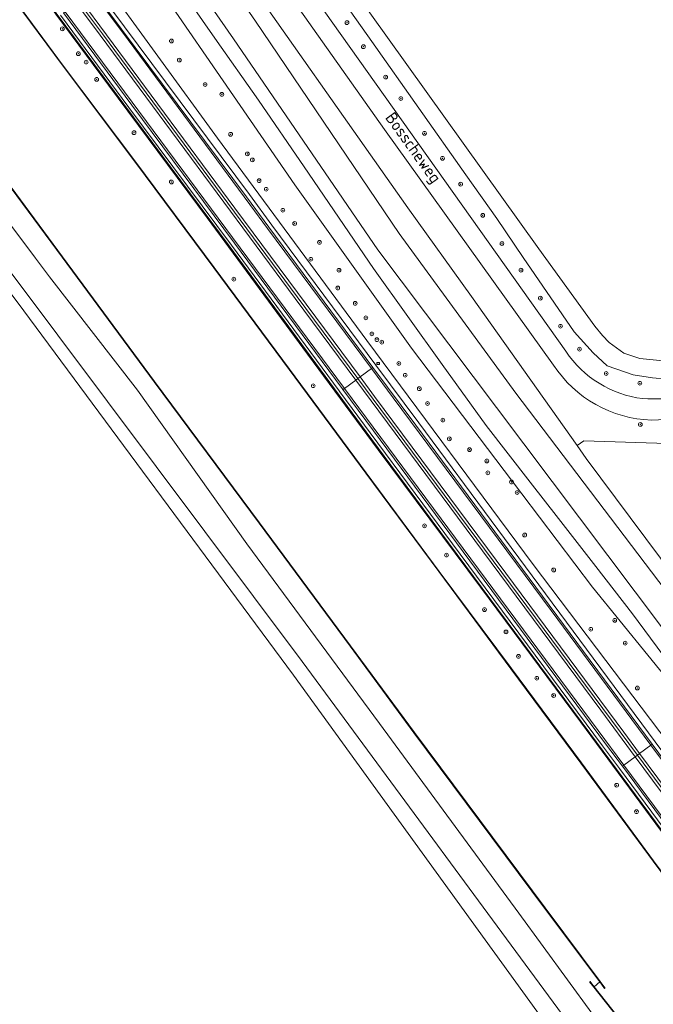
# Model space of a CAD drawing. Header units: metres. Extents: x 168032 to 180145, y 382923 to 399665.
# Tile 216 of 256: x 170323 to 170458, y 396508 to 396718. Entities that reach past the tile are written whole.
import ezdxf
from ezdxf.enums import TextEntityAlignment as Align

# ---------------------------------------------------------------- set-up
doc = ezdxf.new("R2010")
doc.units = ezdxf.units.M
doc.linetypes.add('VW-3-3_STREEP', pattern=[6, 3, -3])
doc.layers.get('0').update_dxf_attribs({"color": 8, "lineweight": 18})
for name, color, linetype, lineweight in [('B-WE-GK-BESCHOEIING-G', 8, 'GK-BESCHOEIING', 18), ('B-WE-GK-BESCHOEIING_DAMWAND-G', 8, 'GK-BESCHOEIING', 18), ('B-WE-GK-KADEMUUR-GV', 8, 'Continuous', 18), ('B-WE-GR-BEPLANTING_CULTUUR_BOSPLANTSOEN-GV', 8, 'Continuous', 18), ('B-WE-GR-BOOM-S', 8, 'Continuous', 18), ('B-WE-GR-BOS_LOOF-GV', 8, 'Continuous', 18), ('B-WE-GR-BOUWLAND-GV', 8, 'Continuous', 18), ('B-WE-GR-GRAS-GV', 8, 'Continuous', 18), ('B-WE-GR-HOUTWAL-GV', 8, 'Continuous', 18), ('B-WE-GR-STRUIK-GV', 8, 'Continuous', 18), ('B-WE-GW-TALUD_KRUIN-G', 8, 'Continuous', 18), ('B-WE-IE-MEUBILAIR_WEGMEUBILAIR-G', 8, 'Continuous', 18), ('B-WE-IE-MEUBILAIR_WEGMEUBILAIR_PAAL-S', 8, 'Continuous', 18), ('B-WE-IE-TERREINAFSCHEIDING_KUNSTMATIG_MUUR-GV', 8, 'Continuous', 18), ('B-WE-OG-TERREIN_CULTUURSCHEIDING-GV', 8, 'Continuous', 18), ('B-WE-OG-TERREIN_ERF-GV', 8, 'Continuous', 18), ('B-WE-OG-TOPOGRAFIE-T18', 8, 'Continuous', 18), ('B-WE-OG-WATER-GV', 8, 'Continuous', 18), ('B-WE-OG-WATER_GREPPEL-GV', 8, 'Continuous', 18), ('B-WE-OG-WATER_RIVIER-GV', 8, 'Continuous', 18), ('B-WE-OG-WATER_SLOOT-GV', 8, 'Continuous', 18), ('B-WE-OG-WEG-GV', 8, 'Continuous', 18), ('B-WE-VH-ONVERHARD-GV', 8, 'Continuous', 18), ('B-WE-VH-VERHARDING_ASFALT-GV', 8, 'Continuous', 18), ('B-WE-VH-VERHARDING_GRASBETONSTEEN-GV', 8, 'Continuous', 18), ('B-WE-VW-MARKERING_LANGS_STREEP_33-G', 8, 'VW-3-3_STREEP', 13), ('B-WE-VW-MARKERING_LANGS_STREEP_DOORGETROKKEN_3X015-G', 8, 'Continuous', 13), ('B-WE-VW-MARKERING_PICTOGRAM-G', 8, 'Continuous', 18)]:
    doc.layers.add(name, color=color, linetype=linetype, lineweight=lineweight)
doc.styles.add('NLCS-ISO', font='NLCS-ISO.ttf')
doc.styles.add('NLCS-ISO-M200-T18', font='NLCS-ISO.ttf', dxfattribs={"height": 0.36})
doc.linetypes.add('GK-BESCHOEIING', pattern='A,30,-5,[1,NLCS.SHX,S=1,R=0,X=0,Y=0],-5', length=40)

# ---------------------------------------------------------------- blocks, each defined once
blk = doc.blocks.new('SIE-WEG_PAAL_HECTOMETERPAAL-SO')
at = {"color": 0, "linetype": 'ByBlock', "lineweight": 18}
blk.add_lwpolyline([(-1.44375, -0.94375), (1.44375, -0.94375), (1.44375, 0.94375), (-1.44375, 0.94375)], close=True, dxfattribs=at)
at = {"color": 0, "linetype": 'ByBlock', "lineweight": 18, "style": 'NLCS-ISO'}
blk.add_text('hm', height=1.5, dxfattribs=at).set_placement((0, 0), align=Align.MIDDLE_CENTER)
at = {"style": 'NLCS-ISO'}
blk.add_attdef('WAARDE', (2.13125, -1.69375), '', height=1.5, dxfattribs=at)
blk = doc.blocks.new('SGR-BOOM_01-SO')
at = {"linetype": 'ByBlock', "lineweight": 18}
h = blk.add_hatch(color=0, dxfattribs=at)
h.dxf.hatch_style = 1
edge = h.paths.add_edge_path()
edge.add_arc((0, 0), 0.25, 0, 360)
at = {"color": 0, "linetype": 'ByBlock', "lineweight": 18}
for radius in [2, 0.25]:
    blk.add_circle((0, 0), radius, dxfattribs=at)

msp = doc.modelspace()

# ---------------------------------------------------------------- linework, layer by layer
at = {"layer": 'B-WE-GK-BESCHOEIING-G', "flags": 128}
for points in [[(170761.256, 396242.915), (170742.784, 396266.373), (170697.188, 396324.768), (170687.82, 396336.027), (170681.177, 396343.274), (170613.925, 396411.776), (170546.045, 396480.646), (170526.631, 396501.45), (170515.036, 396515.55), (170483.837, 396556.222), (170424.613, 396634.814), (170399.351, 396668.417), (170368.538, 396713.447), (170311.459, 396795.478), (170257.694, 396873.505), (170202.804, 396954.066), (170196.64, 396963.095), (170194.348, 396966.453), (170148.93, 397032.986), (170093.519, 397112.891), (170037.638, 397192.649), (169983.436, 397270.32), (169928.976, 397348.243)], [(170710.879, 396316.329), (170702.024, 396327.497), (170692.67, 396338.592), (170684.352, 396347.19), (170617.328, 396415.192), (170617.286, 396415.193), (170549.484, 396484.215), (170526.846, 396509.239), (170514.173, 396525.611), (170488.242, 396559.65), (170428.74, 396637.905), (170403.898, 396671.911), (170373.225, 396717.171), (170316.617, 396798.77), (170262.116, 396876.878), (170207.732, 396957.387), (170201.515, 396966.452), (170199.341, 396969.623), (170153.335, 397036.709), (170098.071, 397116.262), (170042.533, 397196.271), (169988.354, 397274.069)]]:
    msp.add_lwpolyline(points, dxfattribs=at)
at = {"layer": 'B-WE-GK-BESCHOEIING_DAMWAND-G', "flags": 128}
msp.add_lwpolyline([(170312.131, 396734.842), (170323.448, 396719.514), (170332.256, 396707.604), (170347.656, 396687.077), (170364.386, 396664.665), (170380.422, 396642.954), (170396.807, 396620.837), (170412.397, 396599.871), (170427.773, 396579.136), (170442.705, 396559.054), (170458.07, 396538.16), (170473.839, 396516.94), (170489.396, 396495.955), (170504.914, 396475.006), (170519.959, 396454.762), (170531.664, 396438.907)], dxfattribs=at)
at = {"layer": 'B-WE-GK-KADEMUUR-GV', "flags": 128}
for points in [[(170446.665, 396512.376), (170447.716, 396510.975), (170447.796, 396511.035), (170446.745, 396512.436), (170434.99, 396528.139), (170407.119, 396565.507), (170393.505, 396584.039), (170374.089, 396610.251), (170351.707, 396640.375), (170332.07, 396666.95), (170307.859, 396699.611), (170292.371, 396720.536), (170292.291, 396720.476), (170307.779, 396699.551), (170331.99, 396666.89), (170351.627, 396640.315), (170374.009, 396610.191), (170393.425, 396583.979), (170407.039, 396565.447), (170434.91, 396528.079)], [(170445.477, 396511.324), (170444.591, 396512.447), (170444.513, 396512.385), (170445.399, 396511.262), (170450.536, 396504.761), (170451.214, 396503.903), (170451.292, 396503.965), (170450.614, 396504.823)]]:
    msp.add_lwpolyline(points, close=True, dxfattribs=at)
at = {"layer": 'B-WE-GR-BEPLANTING_CULTUUR_BOSPLANTSOEN-GV', "flags": 128}
for points in [[(170517.137, 396504.407), (170493.597, 396534.126), (170476.836, 396555.977), (170462.792, 396574.783), (170445.108, 396596.526), (170426.275, 396621.382), (170406.512, 396647.505), (170381.598, 396682.304), (170340.16, 396742.529)], [(170339.667, 396727.303), (170365.107, 396692.277), (170396.95, 396649.14), (170432.434, 396601.326), (170465.273, 396558.067), (170511.297, 396495.698), (170538.039, 396460.029), (170572.381, 396414.444), (170599.839, 396378.152), (170615.959, 396357.014), (170629.682, 396337.642), (170639.493, 396325.893), (170658.039, 396300.487), (170663.113, 396293.98), (170662.36, 396291.881), (170662.591, 396290.004), (170678.252, 396269.22), (170712.299, 396223.445)]]:
    msp.add_lwpolyline(points, dxfattribs=at)
at = {"layer": 'B-WE-GR-BOS_LOOF-GV', "flags": 128}
msp.add_lwpolyline([(170568.092, 396323.616), (170561.881, 396332.182), (170515.231, 396394.706), (170495.031, 396421.78), (170437.705, 396499.958), (170381.313, 396577.76), (170322.369, 396657.333), (170282.94, 396709.385), (170260.409, 396739.939)], dxfattribs=at)
at = {"layer": 'B-WE-GR-BOUWLAND-GV', "flags": 128}
msp.add_lwpolyline([(170393.51, 396724.78), (170433.684, 396668.64), (170445.593, 396652.197), (170447.267, 396650.172), (170448.652, 396648.679), (170451.783, 396646.382), (170455.242, 396645.291), (170460.911, 396644.723), (170466.411, 396644.55), (170475.512, 396645.661), (170491.87, 396647.082), (170520.095, 396649.913), (170525.348, 396649.947), (170527.506, 396649.635), (170530.275, 396648.839), (170532.359, 396647.309), (170533.679, 396644.79), (170534.766, 396639.516), (170535.758, 396628.457), (170536.413, 396619.222), (170537.436, 396609.939), (170537.794, 396606.825), (170540.457, 396569.039)], dxfattribs=at)
at = {"layer": 'B-WE-GR-GRAS-GV', "flags": 128}
msp.add_lwpolyline([(170468.308, 396533.375), (170444.571, 396565.383), (170402.129, 396622.51), (170396.839, 396629.669), (170367.583, 396669.264), (170316.434, 396738.086), (170316.282, 396737.987), (170341.895, 396703.545), (170362.889, 396675.268), (170384.339, 396646.179), (170399.4, 396625.799), (170421.226, 396596.514), (170442.534, 396567.843), (170463.241, 396539.827), (170468.162, 396533.277)], close=True, dxfattribs=at)
for points in [[(170505.393, 396483.141), (170486.577, 396508.744), (170485.381, 396510.357), (170468.162, 396533.277), (170463.241, 396539.827), (170442.534, 396567.843), (170421.226, 396596.514), (170399.4, 396625.799), (170384.339, 396646.179), (170362.889, 396675.268), (170341.895, 396703.545), (170316.282, 396737.987)], [(170323.488, 396719.544), (170332.296, 396707.634), (170347.696, 396687.107), (170364.426, 396664.695), (170380.462, 396642.984), (170396.847, 396620.867), (170412.437, 396599.901), (170427.813, 396579.166), (170442.745, 396559.084), (170458.11, 396538.19), (170473.879, 396516.97), (170489.436, 396495.985)]]:
    msp.add_lwpolyline(points, dxfattribs=at)
at = {"layer": 'B-WE-GR-HOUTWAL-GV', "flags": 128}
for points in [[(170340.16, 396742.529), (170381.598, 396682.304), (170406.512, 396647.505), (170426.275, 396621.382), (170445.108, 396596.526), (170462.792, 396574.783), (170476.836, 396555.977), (170493.597, 396534.126), (170517.137, 396504.407)], [(170519.594, 396505.645), (170511.44, 396515.983), (170504.753, 396524.552), (170493.732, 396538.517), (170484.187, 396550.846), (170477.603, 396559.365), (170468.361, 396571.518), (170460.133, 396582.11), (170453.686, 396590.874), (170445.866, 396600.947), (170437.9, 396611.144), (170431.846, 396618.88), (170422.451, 396630.99), (170413.022, 396644.02), (170398.383, 396664.49), (170383.59, 396686.156), (170373.895, 396700.339), (170364.539, 396713.555), (170357.173, 396724.202)]]:
    msp.add_lwpolyline(points, dxfattribs=at)
at = {"layer": 'B-WE-GR-STRUIK-GV', "flags": 128}
for points in [[(170450.536, 396504.761), (170445.399, 396511.262), (170444.513, 396512.385), (170444.591, 396512.447), (170445.477, 396511.324), (170446.665, 396512.376), (170434.91, 396528.079), (170407.039, 396565.447), (170393.425, 396583.979), (170374.009, 396610.191), (170351.627, 396640.315), (170331.99, 396666.89), (170307.779, 396699.551)], [(170309.333, 396689.265), (170326.304, 396666.673), (170329.272, 396662.722), (170348.069, 396638.555), (170371.414, 396605.786), (170399.685, 396567.473), (170429.38, 396527.031), (170455.368, 396491.5)]]:
    msp.add_lwpolyline(points, dxfattribs=at)
at = {"layer": 'B-WE-GW-TALUD_KRUIN-G', "flags": 128}
for points in [[(170535.871, 396442.177), (170519.772, 396463.501), (170509.061, 396478.131), (170505.393, 396483.141), (170486.577, 396508.744), (170485.381, 396510.357), (170468.162, 396533.277), (170463.241, 396539.827), (170442.534, 396567.843), (170421.226, 396596.514), (170399.4, 396625.799), (170384.339, 396646.179), (170362.889, 396675.268), (170341.895, 396703.545), (170316.282, 396737.987)], [(170288.577, 396717.736), (170309.333, 396689.265), (170326.304, 396666.673), (170329.272, 396662.722), (170348.069, 396638.555), (170371.414, 396605.786), (170399.685, 396567.473), (170429.38, 396527.031), (170455.368, 396491.5), (170476.634, 396462.694), (170493.254, 396439.1), (170506.593, 396419.565)]]:
    msp.add_lwpolyline(points, dxfattribs=at)
at = {"layer": 'B-WE-IE-MEUBILAIR_WEGMEUBILAIR-G', "flags": 128}
msp.add_lwpolyline([(170702.499, 396217.879), (170679.043, 396249.459), (170663.334, 396270.636), (170643.656, 396297.165), (170605.499, 396348.717), (170565.297, 396402.616), (170540.622, 396435.889), (170532.171, 396447.281), (170476.229, 396522.694), (170444.571, 396565.383), (170402.129, 396622.51), (170396.839, 396629.669), (170367.583, 396669.264), (170316.203, 396738.396)], dxfattribs=at)
at = {"layer": 'B-WE-IE-TERREINAFSCHEIDING_KUNSTMATIG_MUUR-GV', "flags": 128}
for points in [[(170323.408, 396719.484), (170332.216, 396707.574), (170347.616, 396687.047), (170364.346, 396664.635), (170380.382, 396642.924), (170396.767, 396620.807), (170412.357, 396599.841), (170427.733, 396579.106), (170442.665, 396559.024), (170458.03, 396538.13), (170473.799, 396516.91), (170489.356, 396495.925)], [(170489.436, 396495.985), (170473.879, 396516.97), (170458.11, 396538.19), (170442.745, 396559.084), (170427.813, 396579.166), (170412.437, 396599.901), (170396.847, 396620.867), (170380.462, 396642.984), (170364.426, 396664.695), (170347.696, 396687.107), (170332.296, 396707.634), (170323.488, 396719.544)]]:
    msp.add_lwpolyline(points, dxfattribs=at)
at = {"layer": 'B-WE-OG-TERREIN_CULTUURSCHEIDING-GV', "flags": 128}
for points in [[(170289.453, 396705.696), (170383.153, 396580.673), (170442.709, 396499.971), (170564.813, 396335.269), (170568.039, 396330.226), (170570.62, 396325.796), (170573.763, 396319.994), (170576.708, 396314.343), (170579.864, 396309.12), (170581.106, 396307.425), (170582.412, 396305.779), (170583.78, 396304.184), (170585.207, 396302.642), (170586.692, 396301.155), (170588.232, 396299.726), (170589.326, 396298.775), (170606.858, 396281.316), (170615.049, 396272.799), (170629.109, 396255.264), (170646.523, 396231.016), (170657.762, 396214.183)], [(170654.281, 396225.755), (170633.042, 396253.381), (170613.148, 396276.963), (170598.303, 396294.744), (170569.976, 396334.384), (170554.994, 396354.174), (170527.372, 396391.688), (170506.593, 396419.565), (170493.254, 396439.1), (170476.634, 396462.694), (170455.368, 396491.5), (170429.38, 396527.031), (170399.685, 396567.473), (170371.414, 396605.786), (170348.069, 396638.555), (170329.272, 396662.722), (170326.304, 396666.673), (170309.333, 396689.265)]]:
    msp.add_lwpolyline(points, dxfattribs=at)
at = {"layer": 'B-WE-OG-TERREIN_ERF-GV', "flags": 128}
msp.add_lwpolyline([(170512.713, 396619.959), (170512.334, 396623.463), (170512.109, 396625.55), (170443.26, 396627.706), (170441.841, 396626.701), (170443.781, 396623.963), (170465.855, 396594.321), (170515.309, 396529.342), (170521.835, 396521.471), (170523.229, 396522.627)], close=True, dxfattribs=at)
at = {"layer": 'B-WE-OG-WATER-GV', "flags": 128}
for points in [[(170489.356, 396495.925), (170473.799, 396516.91), (170458.03, 396538.13), (170442.665, 396559.024), (170427.733, 396579.106), (170412.357, 396599.841), (170396.767, 396620.807), (170380.382, 396642.924), (170364.346, 396664.635), (170347.616, 396687.047), (170332.216, 396707.574), (170323.408, 396719.484)], [(170307.859, 396699.611), (170332.07, 396666.95), (170351.707, 396640.375), (170374.089, 396610.251), (170393.505, 396584.039), (170407.119, 396565.507), (170434.99, 396528.139), (170446.745, 396512.436), (170447.796, 396511.035), (170447.716, 396510.975), (170446.665, 396512.376), (170445.477, 396511.324), (170450.614, 396504.823)]]:
    msp.add_lwpolyline(points, dxfattribs=at)
at = {"layer": 'B-WE-OG-WATER_GREPPEL-GV', "flags": 128}
for points in [[(170375.457, 396744.874), (170398.03, 396712.831), (170418.1, 396684.44), (170424.729, 396675.115), (170430.326, 396666.817), (170441.24, 396650.949), (170445.268, 396646.478), (170448.244, 396643.738), (170453.765, 396641.761), (170457.894, 396641.149), (170460.952, 396640.853)], [(170460.911, 396644.723), (170455.242, 396645.291), (170451.783, 396646.382), (170448.652, 396648.679), (170447.267, 396650.172), (170445.593, 396652.197), (170433.684, 396668.64), (170393.51, 396724.78)]]:
    msp.add_lwpolyline(points, dxfattribs=at)
at = {"layer": 'B-WE-OG-WATER_RIVIER-GV', "flags": 128}
for points in [[(170778.828, 396230.084), (170775.837, 396234.034), (170775.596, 396234.352), (170775.283, 396234.765), (170710.879, 396316.329), (170702.024, 396327.497), (170692.67, 396338.592), (170684.352, 396347.19), (170617.328, 396415.192), (170617.286, 396415.193), (170549.484, 396484.215), (170526.846, 396509.239), (170514.173, 396525.611), (170488.242, 396559.65), (170428.74, 396637.905), (170403.898, 396671.911), (170373.225, 396717.171), (170316.617, 396798.77)], [(170311.459, 396795.478), (170368.538, 396713.447), (170399.351, 396668.417), (170424.613, 396634.814), (170483.837, 396556.222), (170515.036, 396515.55), (170526.631, 396501.45), (170546.045, 396480.646), (170613.925, 396411.776), (170681.177, 396343.274), (170687.82, 396336.027), (170697.188, 396324.768), (170742.784, 396266.373), (170761.256, 396242.915), (170769.493, 396232.242), (170769.834, 396231.784), (170769.993, 396231.57), (170772.805, 396227.792)]]:
    msp.add_lwpolyline(points, dxfattribs=at)
at = {"layer": 'B-WE-OG-WATER_SLOOT-GV', "flags": 128}
for points in [[(170316.617, 396798.77), (170373.225, 396717.171), (170403.898, 396671.911), (170428.74, 396637.905), (170488.242, 396559.65), (170514.173, 396525.611), (170526.846, 396509.239), (170549.484, 396484.215), (170617.286, 396415.193), (170617.328, 396415.192), (170684.352, 396347.19)], [(170681.177, 396343.274), (170613.925, 396411.776), (170546.045, 396480.646), (170526.631, 396501.45), (170515.036, 396515.55), (170483.837, 396556.222), (170424.613, 396634.814), (170399.351, 396668.417), (170368.538, 396713.447), (170311.459, 396795.478)], [(170684.176, 396353.441), (170613.262, 396425.494), (170557.148, 396482.508), (170540.434, 396499.958), (170537.491, 396503.067), (170534.621, 396506.243), (170527.318, 396514.857), (170521.835, 396521.471), (170515.309, 396529.342), (170465.855, 396594.321), (170443.781, 396623.963), (170441.841, 396626.701), (170419.315, 396658.487), (170405.756, 396677.379), (170366.242, 396733.463)], [(170357.173, 396724.202), (170364.539, 396713.555), (170373.895, 396700.339), (170383.59, 396686.156), (170398.383, 396664.49), (170413.022, 396644.02), (170422.451, 396630.99), (170431.846, 396618.88), (170437.9, 396611.144), (170445.866, 396600.947), (170453.686, 396590.874), (170460.133, 396582.11), (170468.361, 396571.518), (170477.603, 396559.365), (170484.187, 396550.846), (170493.732, 396538.517), (170504.753, 396524.552), (170511.44, 396515.983), (170519.594, 396505.645)]]:
    msp.add_lwpolyline(points, dxfattribs=at)
at = {"layer": 'B-WE-OG-WEG-GV', "flags": 128}
for points in [[(170335.587, 396781.312), (170336.776, 396780.578), (170336.522, 396780.07), (170334.283, 396781.392), (170350.707, 396755.942), (170366.242, 396733.463), (170405.756, 396677.379), (170419.315, 396658.487), (170441.841, 396626.701), (170443.26, 396627.706), (170512.109, 396625.55), (170512.334, 396623.463), (170514.461, 396623.559), (170517.747, 396625.366)], [(170348.115, 396777.676), (170349.036, 396776.199), (170359.566, 396759.308), (170363.918, 396753.178), (170439.432, 396646.817)], [(170436.825, 396643.882), (170400.763, 396694.085), (170358.193, 396754.376), (170355.921, 396757.593), (170344.825, 396775.195)], [(170460.952, 396640.853), (170457.894, 396641.149), (170453.765, 396641.761), (170448.244, 396643.738), (170445.268, 396646.478), (170441.24, 396650.949), (170430.326, 396666.817), (170424.729, 396675.115), (170418.1, 396684.44), (170398.03, 396712.831), (170375.457, 396744.874)], [(170316.434, 396738.086), (170367.583, 396669.264), (170396.839, 396629.669), (170402.129, 396622.51), (170444.571, 396565.383), (170468.308, 396533.375), (170468.162, 396533.277), (170485.381, 396510.357), (170486.577, 396508.744), (170505.393, 396483.141), (170509.061, 396478.131), (170509.212, 396478.231), (170532.171, 396447.281), (170535.927, 396442.218), (170540.622, 396435.889), (170565.297, 396402.616), (170605.499, 396348.717), (170643.656, 396297.165), (170663.334, 396270.636)], [(170663.113, 396293.98), (170658.039, 396300.487), (170639.493, 396325.893), (170629.682, 396337.642), (170615.959, 396357.014), (170599.839, 396378.152), (170572.381, 396414.444), (170538.039, 396460.029), (170511.297, 396495.698), (170465.273, 396558.067), (170432.434, 396601.326), (170396.95, 396649.14), (170365.107, 396692.277), (170339.667, 396727.303)], [(170339.279, 396724.149), (170371.972, 396680.24), (170376.748, 396673.739), (170398.921, 396643.868), (170408.068, 396631.547), (170424.937, 396608.821), (170458.476, 396563.54), (170478.167, 396536.956), (170515.831, 396486.368), (170518.147, 396483.245), (170541.748, 396451.42), (170542.364, 396450.589), (170571.977, 396410.622), (170572.047, 396410.674), (170632.244, 396329.509), (170653.832, 396300.512), (170661.963, 396289.548)], [(170663.52, 396271.224), (170642.493, 396299.575), (170629.619, 396316.917), (170609.205, 396344.414), (170575.989, 396389.282), (170570.062, 396397.27), (170544.683, 396431.473), (170532.97, 396447.22), (170531.948, 396448.593), (170510.468, 396477.542), (170506.068, 396483.471), (170475.418, 396524.781), (170450.857, 396557.87), (170447.287, 396562.68), (170416.899, 396603.553), (170397.729, 396629.402), (170391.235, 396638.157), (170391.06, 396638.394), (170368.098, 396669.411), (170346.239, 396698.812), (170331.664, 396718.477)], [(170497.937, 396635.184), (170472.354, 396632.852), (170457.677, 396632.155)]]:
    msp.add_lwpolyline(points, dxfattribs=at)
at = {"layer": 'B-WE-OG-WEG-GV'}
for points in [[(170439.432, 396646.817, 0.2161386), (170455.812, 396636.715)], [(170457.677, 396632.155, -0.2452872), (170436.825, 396643.882)], [(170455.812, 396636.715, 0.0245454), (170474.146, 396637.265)]]:
    msp.add_lwpolyline(points, format="xyb", dxfattribs=at)
at = {"layer": 'B-WE-VH-ONVERHARD-GV', "flags": 128}
for points in [[(170260.409, 396739.939), (170282.94, 396709.385), (170322.369, 396657.333), (170381.313, 396577.76), (170437.705, 396499.958), (170495.031, 396421.78), (170515.231, 396394.706), (170561.881, 396332.182), (170568.092, 396323.616)], [(170657.762, 396214.183), (170646.523, 396231.016), (170629.109, 396255.264), (170615.049, 396272.799), (170606.858, 396281.316), (170589.326, 396298.775), (170588.232, 396299.726), (170586.692, 396301.155), (170585.207, 396302.642), (170583.78, 396304.184), (170582.412, 396305.779), (170581.106, 396307.425), (170579.864, 396309.12), (170576.708, 396314.343), (170573.763, 396319.994), (170570.62, 396325.796), (170568.039, 396330.226), (170564.813, 396335.269), (170442.709, 396499.971), (170383.153, 396580.673), (170289.453, 396705.696)]]:
    msp.add_lwpolyline(points, dxfattribs=at)
at = {"layer": 'B-WE-VH-VERHARDING_ASFALT-GV', "flags": 128}
for points in [[(170439.432, 396646.817), (170363.918, 396753.178), (170359.566, 396759.308), (170349.036, 396776.199), (170348.115, 396777.676)], [(170344.825, 396775.195), (170355.921, 396757.593), (170358.193, 396754.376), (170400.763, 396694.085), (170436.825, 396643.882)], [(170457.677, 396632.155), (170472.354, 396632.852), (170497.937, 396635.184)]]:
    msp.add_lwpolyline(points, dxfattribs=at)
for points in [[(170338.637, 396723.672), (170338.419, 396723.509), (170335.964, 396721.679), (170335.507, 396721.339), (170340.566, 396714.528), (170382.14, 396658.439), (170395.082, 396641.015), (170395.557, 396641.368), (170397.967, 396643.159), (170398.279, 396643.391), (170376.104, 396673.264), (170371.329, 396679.764)], [(170335.507, 396721.339), (170335.05, 396720.998), (170332.654, 396719.212), (170332.307, 396718.953), (170346.881, 396699.289), (170368.741, 396669.887), (170391.702, 396638.871), (170391.878, 396638.634), (170392.219, 396638.887), (170394.624, 396640.675), (170395.082, 396641.015), (170382.14, 396658.439), (170340.566, 396714.528)], [(170398.279, 396643.391), (170397.967, 396643.159), (170395.557, 396641.368), (170395.082, 396641.015), (170416.777, 396611.806), (170447.328, 396570.661), (170454.689, 396560.722), (170455.165, 396561.077), (170457.574, 396562.87), (170457.834, 396563.064), (170424.295, 396608.344), (170407.425, 396631.07)], [(170395.082, 396641.015), (170394.624, 396640.675), (170392.219, 396638.887), (170391.878, 396638.634), (170398.371, 396629.878), (170417.542, 396604.03), (170447.929, 396563.157), (170451.499, 396558.347), (170451.819, 396558.585), (170454.241, 396560.388), (170454.689, 396560.722), (170447.328, 396570.661), (170416.777, 396611.806)], [(170457.834, 396563.064), (170457.574, 396562.87), (170455.165, 396561.077), (170454.689, 396560.722), (170479.102, 396527.756), (170506.822, 396490.355), (170514.246, 396480.348), (170514.782, 396480.747), (170517.189, 396482.535), (170517.504, 396482.769), (170515.189, 396485.891), (170477.525, 396536.479)], [(170454.689, 396560.722), (170454.241, 396560.388), (170451.819, 396558.585), (170451.499, 396558.347), (170476.06, 396525.258), (170506.711, 396483.948), (170511.11, 396478.019), (170511.435, 396478.26), (170513.829, 396480.038), (170514.246, 396480.348), (170506.822, 396490.355), (170479.102, 396527.756)]]:
    msp.add_lwpolyline(points, close=True, dxfattribs=at)
at = {"layer": 'B-WE-VH-VERHARDING_ASFALT-GV'}
for points in [[(170455.812, 396636.715, -0.2161386), (170439.432, 396646.817)], [(170436.825, 396643.882, 0.2452872), (170457.677, 396632.155)], [(170474.146, 396637.265, -0.0245454), (170455.812, 396636.715)]]:
    msp.add_lwpolyline(points, format="xyb", dxfattribs=at)
at = {"layer": 'B-WE-VH-VERHARDING_GRASBETONSTEEN-GV', "flags": 128}
for points in [[(170338.637, 396723.672), (170371.329, 396679.764), (170376.104, 396673.264), (170398.279, 396643.391), (170407.425, 396631.07), (170424.295, 396608.344), (170457.834, 396563.064), (170477.525, 396536.479), (170515.189, 396485.891)], [(170515.831, 396486.368), (170478.167, 396536.956), (170458.476, 396563.54), (170424.937, 396608.821), (170408.068, 396631.547), (170398.921, 396643.868), (170376.748, 396673.739), (170371.972, 396680.24), (170339.279, 396724.149)], [(170331.664, 396718.477), (170346.239, 396698.812), (170368.098, 396669.411), (170391.06, 396638.394), (170391.235, 396638.157), (170397.729, 396629.402), (170416.899, 396603.553), (170447.287, 396562.68), (170450.857, 396557.87), (170475.418, 396524.781), (170506.068, 396483.471), (170510.468, 396477.542), (170531.948, 396448.593), (170532.97, 396447.22), (170544.683, 396431.473), (170570.062, 396397.27), (170575.989, 396389.282), (170609.205, 396344.414), (170629.619, 396316.917), (170642.493, 396299.575), (170663.52, 396271.224)], [(170703.589, 396218.613), (170689.84, 396237.117), (170674.932, 396257.18), (170664.163, 396271.7), (170643.135, 396300.052), (170630.261, 396317.393), (170609.847, 396344.891), (170576.631, 396389.759), (170570.704, 396397.746), (170545.325, 396431.95), (170533.611, 396447.697), (170532.59, 396449.07), (170511.11, 396478.019), (170506.711, 396483.948), (170476.06, 396525.258), (170451.499, 396558.347), (170447.929, 396563.157), (170417.542, 396604.03), (170398.371, 396629.878), (170391.878, 396638.634), (170391.702, 396638.871), (170368.741, 396669.887), (170346.881, 396699.289), (170332.307, 396718.953)]]:
    msp.add_lwpolyline(points, dxfattribs=at)
at = {"layer": 'B-WE-VW-MARKERING_LANGS_STREEP_33-G', "const_width": 0.15, "flags": 128}
for points in [[(168663.566, 398966.886), (168663.81, 398966.56), (168683.85, 398939.574), (168687.432, 398934.773), (168695.741, 398923.634), (168699.311, 398918.865), (168714.149, 398898.866), (168723.248, 398886.636), (168723.682, 398886.053), (168742.75, 398860.403), (168753.118, 398846.445), (168767.915, 398826.525), (168792.24, 398793.869), (168803.712, 398778.624), (168813.371, 398765.968), (168830.183, 398743.936), (168843.488, 398726.745), (168852.649, 398715.025), (168877.24, 398683.884), (168888.579, 398669.651), (168892.719, 398664.47), (168905.625, 398648.318), (168906.641, 398647.047), (168927.897, 398620.319), (168936.737, 398609.262), (168949.567, 398593.214), (168958.627, 398581.408), (168964.598, 398573.497), (168967.397, 398569.764), (168971.082, 398564.85), (168980.716, 398551.889), (168997.466, 398529.481), (169020.107, 398499.13), (169027.204, 398489.639), (169040.743, 398471.536), (169055.497, 398451.74), (169064.014, 398440.301), (169075.759, 398424.518), (169082.66, 398414.941), (169086.679, 398409.348), (169087.311, 398408.468), (169092.79, 398400.638), (169098.778, 398392.051), (169106.428, 398380.731), (169114.846, 398368.191), (169121.749, 398357.562), (169133.195, 398339.355), (169141.533, 398326.011), (169145.725, 398319.301), (169149.518, 398313.332), (169154.381, 398305.894), (169162.28, 398293.82), (169172.849, 398278.255), (169181.899, 398265.168), (169190.992, 398252.297), (169197.693, 398243.037), (169200.047, 398239.783), (169208.094, 398228.624), (169208.928, 398227.502), (169234.512, 398193.198), (169257.271, 398162.637), (169261.584, 398156.846), (169290.08, 398118.618), (169317.014, 398082.462), (169318.161, 398080.923), (169347.085, 398042.016), (169376.591, 398002.446), (169376.738, 398002.249), (169387.316, 397987.87), (169405.092, 397964.157), (169431.093, 397929.085), (169436.401, 397922.002), (169454.996, 397897.188), (169462.891, 397886.418), (169481.262, 397861.858), (169496.183, 397841.843), (169510.418, 397822.748), (169541.436, 397781.099), (169544.236, 397777.323), (169555.897, 397761.614), (169558.309, 397758.365), (169583.433, 397724.619), (169610.915, 397687.701), (169615.6, 397681.412), (169636.811, 397652.94), (169661.863, 397619.325), (169675.414, 397601.121), (169699.118, 397569.28), (169707.001, 397558.756), (169730.636, 397527.013), (169735.107, 397521.017), (169759.476, 397488.338), (169788.453, 397449.474), (169794.886, 397440.863), (169813.184, 397416.368), (169846.164, 397372.145), (169854.679, 397360.703), (169869.635, 397340.607), (169888.976, 397314.746), (169914.022, 397281.158), (169914.469, 397280.558), (169939.822, 397246.505), (169965.388, 397212.257), (169974.243, 397200.401), (169992.585, 397175.838), (170016.232, 397144.17), (170034.08, 397120.254), (170043.871, 397107.135), (170066.82, 397076.416), (170093.903, 397040.116), (170099.716, 397032.324), (170136.639, 396982.806), (170153.695, 396959.983), (170161.325, 396949.774), (170183.597, 396919.921), (170186.927, 396915.458), (170201.768, 396895.572), (170213.485, 396879.837), (170227.432, 396861.106), (170250.932, 396829.4), (170273.171, 396799.402), (170280.372, 396789.69), (170311.618, 396747.553), (170332.654, 396719.212), (170342.266, 396706.261), (170369.994, 396668.866), (170392.219, 396638.887), (170399.965, 396628.439), (170446.363, 396565.937), (170451.819, 396558.585), (170507.845, 396483.096), (170511.435, 396478.26), (170532.772, 396449.523), (170545.638, 396432.139), (170571.007, 396397.972), (170586.183, 396377.533), (170622.215, 396328.908), (170630.602, 396317.647), (170658.825, 396279.748), (170690.197, 396237.381), (170706.119, 396215.879), (170713.852, 396205.474), (170730.677, 396182.821), (170749.618, 396157.277), (170749.786, 396157.05), (170765.931, 396135.308), (170783.952, 396111.136), (170795.393, 396096.255), (170804.923, 396084.278), (170809.65, 396078.605), (170810.613, 396077.489), (170817.941, 396069.001), (170823.912, 396062.46), (170832.116, 396053.815), (170841.517, 396044.402), (170845.278, 396040.768), (170850.273, 396035.941), (170860.435, 396026.758), (170867.773, 396020.427), (170873.441, 396015.72), (170877.137, 396012.705), (170881.628, 396009.164), (170883.666, 396007.579), (170885.828, 396005.898), (170888.017, 396004.135), (170892.16, 396001.068), (170895.983, 395998.282), (170901.608, 395994.19), (170904.467, 395992.185), (170907.159, 395990.312), (170910.575, 395988.028), (170914.084, 395985.696), (170916.921, 395983.855), (170924.126, 395979.278), (170931.247, 395974.933), (170939.669, 395969.992), (170943.679, 395967.677), (170948.077, 395965.225), (170954.15, 395961.955), (170959.149, 395959.255), (170963.48, 395957.059), (170967.805, 395954.88), (170968.365, 395954.605), (170971.255, 395953.183), (170979.619, 395949.224), (170992.329, 395943.677), (170996.413, 395941.934), (171004.533, 395938.605), (171007.746, 395937.293), (171011.116, 395935.986), (171014.497, 395934.704), (171020.635, 395932.461), (171028.566, 395929.684), (171028.606, 395929.671), (171038.896, 395926.327), (171046.631, 395923.895), (171057.694, 395920.724), (171062.665, 395919.423), (171070.829, 395917.286), (171081.369, 395914.755), (171099.481, 395910.816), (171109.782, 395908.686), (171116.95, 395907.326), (171122.191, 395906.488)], [(168872.862, 398744.911), (168867.511, 398740.853), (168866.174, 398739.557), (168865.139, 398738.147), (168863.995, 398736.269), (168863.31, 398734.65), (168862.847, 398733.092), (168862.535, 398730.957), (168862.445, 398729.166), (168862.651, 398727.359), (168863.139, 398725.292), (168863.722, 398723.648), (168864.417, 398722.263), (168865.506, 398720.63), (168865.676, 398720.4), (168871.092, 398712.947), (168892.382, 398684.479), (168906.721, 398665.167), (168908.883, 398662.019), (168912.202, 398657.017), (168913.747, 398654.463), (168915.441, 398651.542), (168916.262, 398650.122), (168919.355, 398643.711), (168919.765, 398642.991), (168920.574, 398641.569), (168922.57, 398638.795), (168935.498, 398622.492), (168942.518, 398613.668), (168945.898, 398609.418), (168953.332, 398600.037), (168960.906, 398590.321), (168972.1, 398575.404), (168973.08, 398574.095), (168995.607, 398544.016), (169018.662, 398513.067), (169032.955, 398493.928), (169041.54, 398482.432), (169062.21, 398454.726), (169068.825, 398445.835), (169076.325, 398435.82), (169082.116, 398427.91), (169092.208, 398413.936), (169092.517, 398413.497), (169098.557, 398404.93), (169103.368, 398397.977), (169105.68, 398394.623), (169110.596, 398387.475), (169114.719, 398381.287), (169118.722, 398375.336), (169125.285, 398365.395), (169132.188, 398354.435), (169140.888, 398340.515), (169147.599, 398329.799), (169147.956, 398329.228), (169158.87, 398312.153), (169166.877, 398299.929), (169171.926, 398292.333), (169177.049, 398284.792), (169180.331, 398279.965), (169188.671, 398267.998), (169199.171, 398253.088), (169203.439, 398247.175), (169206.255, 398243.275), (169214.655, 398231.865), (169248.234, 398186.748), (169262.986, 398166.892), (169268.888, 398158.948), (169290.465, 398130.043), (169313.989, 398098.397), (169322.705, 398086.714), (169323.287, 398085.934), (169335.66, 398069.42), (169370.066, 398023.094), (169377.616, 398013.013), (169382.465, 398006.502), (169391.459, 397994.423), (169399.175, 397984.033), (169435.816, 397934.889), (169442.207, 397926.304), (169470.957, 397887.69), (169501.929, 397846.123), (169503.057, 397844.61), (169549.566, 397782.164), (169561.672, 397765.916), (169581.135, 397739.794), (169602.052, 397711.716), (169621.414, 397685.733), (169625.361, 397680.437), (169647.849, 397650.202), (169672.56, 397616.932), (169681.15, 397605.392), (169694.066, 397588.039), (169714.472, 397560.7), (169740.509, 397525.791), (169740.865, 397525.312), (169765.417, 397492.323), (169790.311, 397458.895), (169800.587, 397445.128), (169812.861, 397428.684), (169833.328, 397401.198), (169855.645, 397371.347), (169860.404, 397364.966), (169874.944, 397345.472), (169904.446, 397305.926), (169920.179, 397284.825), (169939.359, 397259.102), (169973.562, 397213.251), (169979.972, 397204.658), (170018.909, 397152.464), (170039.795, 397124.517), (170045.076, 397117.45), (170072.649, 397080.573), (170099.619, 397044.386), (170100.498, 397043.208), (170125.708, 397009.417), (170156.78, 396967.881), (170159.468, 396964.276), (170159.502, 396964.231), (170181.811, 396934.31), (170189.352, 396924.191), (170207.053, 396900.439), (170219.212, 396884.086), (170249.634, 396843.172), (170278.916, 396803.664), (170287.287, 396792.369), (170317.789, 396751.292), (170335.278, 396727.741), (170338.419, 396723.509), (170346.038, 396713.244), (170372.048, 396678.125), (170375.827, 396673.025), (170397.967, 396643.159), (170402.616, 396636.887), (170436.313, 396591.523), (170457.574, 396562.87), (170472.908, 396542.204), (170511.334, 396490.406), (170517.189, 396482.535), (170538.225, 396454.254), (170572.359, 396408.153), (170576.752, 396402.237), (170615.457, 396350.112), (170636.386, 396321.944), (170646.914, 396307.774), (170684.112, 396257.665), (170695.974, 396241.653), (170710.274, 396222.349), (170735.007, 396189.04), (170755.17, 396161.812), (170755.529, 396161.327), (170774.778, 396135.315), (170793.8, 396109.96), (170808.176, 396091.62), (170816.122, 396082.225), (170819.084, 396078.723), (170826.596, 396069.997), (170831.97, 396064.279), (170837.788, 396058.216), (170845.692, 396050.214), (170850.118, 396045.988), (170852.644, 396043.575), (170861.461, 396035.363), (170872.33, 396025.919), (170884.627, 396015.896), (170885.616, 396015.07), (170888.024, 396013.212), (170890.775, 396011.091), (170897.627, 396005.916), (170902.138, 396002.598), (170907.122, 395999.085), (170910.829, 395996.479), (170916.449, 395992.704), (170921.587, 395989.399), (170926.385, 395986.284), (170932.717, 395982.42), (170937.108, 395979.749), (170940.958, 395977.486), (170945.56, 395974.829), (170950.654, 395971.96), (170953.807, 395970.22), (170958.059, 395967.935), (170963.194, 395965.221), (170967.178, 395963.187), (170971.443, 395961.088), (170971.562, 395961.03), (170974.802, 395959.465), (170978.731, 395957.572), (170982.521, 395955.846), (170987.242, 395953.702), (170991.167, 395951.936), (170994.729, 395950.388), (170998.115, 395948.95), (171006.777, 395945.362), (171015.717, 395941.869), (171019.859, 395940.297), (171024.61, 395938.611), (171030.749, 395936.453), (171030.758, 395936.45), (171039.094, 395933.753), (171049.585, 395930.523), (171054.41, 395929.099), (171061.544, 395927.114), (171064.401, 395926.35), (171064.559, 395926.308), (171066.787, 395925.712), (171070.557, 395924.754), (171075.667, 395923.494), (171078.932, 395922.709), (171084.478, 395921.466), (171092.437, 395919.773), (171097.702, 395918.839), (171101.477, 395918.204), (171105.175, 395917.673), (171109.159, 395917.135), (171113.664, 395916.72), (171120.791, 395916.081), (171122.941, 395915.937)]]:
    msp.add_lwpolyline(points, dxfattribs=at)
at = {"layer": 'B-WE-VW-MARKERING_LANGS_STREEP_DOORGETROKKEN_3X015-G', "const_width": 0.15, "flags": 128}
for points in [[(170335.05, 396720.998), (170340.108, 396714.188), (170381.682, 396658.099), (170394.624, 396640.675), (170416.32, 396611.466), (170446.871, 396570.321), (170454.241, 396560.388), (170478.684, 396527.446), (170506.404, 396490.046), (170513.829, 396480.038), (170534.784, 396451.794), (170543.065, 396440.65), (170569.651, 396404.85), (170573.422, 396399.765), (170609.454, 396351.181), (170633.035, 396319.454), (170641.791, 396307.673), (170674.396, 396263.687), (170692.615, 396239.169), (170706.39, 396220.631)], [(170335.964, 396721.679), (170368.86, 396677.354), (170395.557, 396641.368), (170398.643, 396637.209), (170426.604, 396599.531), (170451.795, 396565.616), (170455.165, 396561.077), (170498.14, 396503.191), (170514.782, 396480.747), (170522.011, 396470.999), (170535.904, 396452.299), (170567.042, 396410.244), (170574.327, 396400.437), (170599.434, 396366.637), (170633.298, 396321.03), (170633.959, 396320.141), (170661.157, 396283.536), (170689.558, 396245.24), (170693.544, 396239.857), (170707.866, 396220.511)]]:
    msp.add_lwpolyline(points, dxfattribs=at)
at = {"layer": 'B-WE-VW-MARKERING_PICTOGRAM-G', "flags": 128}
for points in [[(170338.419, 396723.509), (170346.038, 396713.244), (170372.048, 396678.125), (170375.827, 396673.025), (170397.967, 396643.159), (170402.616, 396636.887), (170436.313, 396591.523), (170457.574, 396562.87), (170472.908, 396542.204), (170511.334, 396490.406), (170517.189, 396482.535), (170538.225, 396454.254), (170572.359, 396408.153), (170576.752, 396402.237), (170615.457, 396350.112), (170636.386, 396321.944), (170646.914, 396307.774), (170684.112, 396257.665), (170695.974, 396241.653), (170710.274, 396222.349)], [(170706.39, 396220.631), (170692.615, 396239.169), (170674.396, 396263.687), (170641.791, 396307.673), (170633.035, 396319.454), (170609.454, 396351.181), (170573.422, 396399.765), (170569.651, 396404.85), (170543.065, 396440.65), (170534.784, 396451.794), (170513.829, 396480.038), (170506.404, 396490.046), (170478.684, 396527.446), (170454.241, 396560.388), (170446.871, 396570.321), (170416.32, 396611.466), (170394.624, 396640.675), (170381.682, 396658.099), (170340.108, 396714.188), (170335.05, 396720.998)], [(170335.964, 396721.679), (170368.86, 396677.354), (170395.557, 396641.368), (170398.643, 396637.209), (170426.604, 396599.531), (170451.795, 396565.616), (170455.165, 396561.077), (170498.14, 396503.191), (170514.782, 396480.747), (170522.011, 396470.999), (170535.904, 396452.299), (170567.042, 396410.244), (170574.327, 396400.437), (170599.434, 396366.637), (170633.298, 396321.03), (170633.959, 396320.141), (170661.157, 396283.536), (170689.558, 396245.24), (170693.544, 396239.857), (170707.866, 396220.511)], [(170332.654, 396719.212), (170342.266, 396706.261), (170369.994, 396668.866), (170392.219, 396638.887), (170399.965, 396628.439), (170446.363, 396565.937), (170451.819, 396558.585), (170507.845, 396483.096), (170511.435, 396478.26), (170532.772, 396449.523), (170545.638, 396432.139), (170571.007, 396397.972), (170586.183, 396377.533), (170622.215, 396328.908), (170630.602, 396317.647), (170658.825, 396279.748), (170690.197, 396237.381), (170706.119, 396215.879)]]:
    msp.add_lwpolyline(points, dxfattribs=at)

# ---------------------------------------------------------------- block references
at = {"layer": 'B-WE-GR-BOOM-S', "xscale": 0.2, "yscale": 0.2, "zscale": 0.2}
for p in [(170392.74, 396716.888), (170332.017, 396715.555), (170355.291, 396712.97), (170396.249, 396711.75), (170335.44, 396710.263), (170337.111, 396708.476), (170356.98, 396708.905), (170400.99, 396705.277), (170339.35, 396704.786), (170362.478, 396703.685), (170366.057, 396701.595), (170404.237, 396700.689), (170347.32, 396693.421), (170367.927, 396693.076), (170409.285, 396693.294), (170371.481, 396688.899), (170372.55, 396687.614), (170413.116, 396687.963), (170355.287, 396682.917), (170374.004, 396683.189), (170417.001, 396682.445), (170375.529, 396681.361), (170379.072, 396676.886), (170381.599, 396674.079), (170421.709, 396675.802), (170386.868, 396670.032), (170425.803, 396669.774), (170385.029, 396666.435), (170391.041, 396664.1), (170429.861, 396664.103), (170368.603, 396662.195), (170390.781, 396660.306), (170394.509, 396657.035), (170433.989, 396658.144), (170396.785, 396653.942), (170438.316, 396652.159), (170398.066, 396650.526), (170399.131, 396649.289), (170400.172, 396648.762), (170442.333, 396647.276), (170403.808, 396644.222), (170405.178, 396641.707), (170448.053, 396642.079), (170385.553, 396639.471), (170408.18, 396638.845), (170455.226, 396639.998), (170409.941, 396635.691), (170413.189, 396632.144), (170455.319, 396631.223), (170414.571, 396628.148), (170418.893, 396625.841), (170422.58, 396623.427), (170422.786, 396620.902), (170427.845, 396618.936), (170429.051, 396616.693), (170409.301, 396609.594), (170430.656, 396607.635), (170413.979, 396603.369), (170436.84, 396600.188), (170422.082, 396591.731), (170449.877, 396589.46), (170426.671, 396586.981), (170444.751, 396587.557), (170452.103, 396584.586), (170429.317, 396581.769), (170433.236, 396577.115), (170436.842, 396573.415), (170454.685, 396575.022), (170450.279, 396554.292), (170454.501, 396548.651)]:
    msp.add_blockref('SGR-BOOM_01-SO', p, dxfattribs=at)
at = {"layer": 'B-WE-IE-MEUBILAIR_WEGMEUBILAIR_PAAL-S', "xscale": 0.2, "yscale": 0.2, "zscale": 0.2}
msp.add_blockref('SIE-WEG_PAAL_HECTOMETERPAAL-SO', (170399.417, 396644.202), dxfattribs=at)

# ---------------------------------------------------------------- texts
at = {"layer": 'B-WE-OG-TOPOGRAFIE-T18', "style": 'NLCS-ISO-M200-T18'}
msp.add_text('Bosscheweg', height=2.5, rotation=305.7, dxfattribs=at).set_placement((170406.618, 396690.013), align=Align.MIDDLE)

doc.saveas('drawing.dxf')
